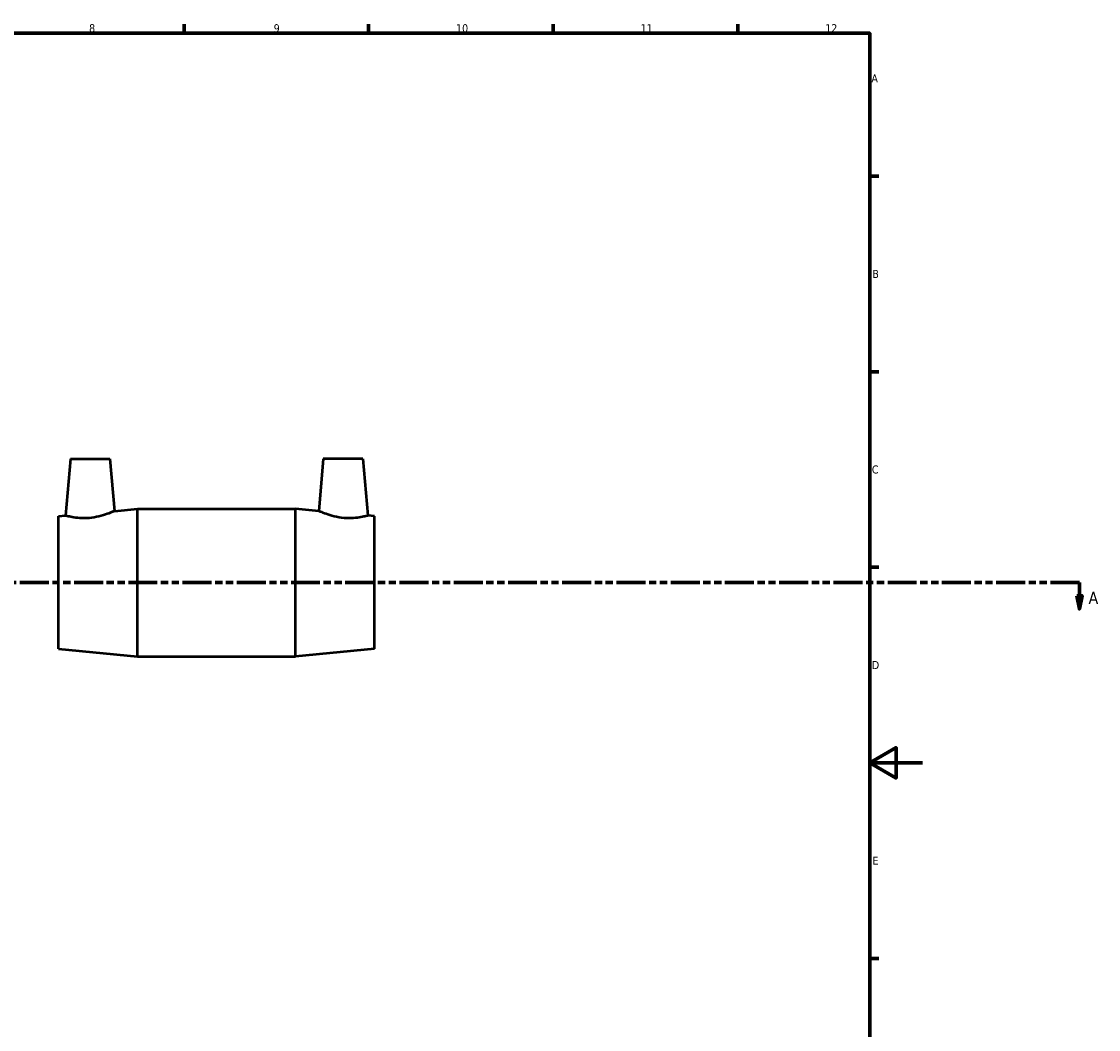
# Model space of a CAD drawing. Header units: millimetres. Extents: x -137 to 1444, y -188 to 1718.
# Tile 3 of 8: x 499 to 908, y 196 to 578. Entities that reach past the tile are written whole.
import ezdxf

# ---------------------------------------------------------------- set-up
doc = ezdxf.new("R2010")
doc.units = ezdxf.units.MM
doc.linetypes.add('DOUBLE_DASH_CHAIN', pattern=[1.2403, 0.6614, -0.0827, 0.1654, -0.0827, 0.1654, -0.0827])
for name, color, linetype, lineweight in [('Border (ANSI)', 7, 'Continuous', 70), ('Section Line (ANSI)', 7, 'DOUBLE_DASH_CHAIN', 70), ('Visible (ANSI)', 7, 'Continuous', 50)]:
    doc.layers.add(name, color=color, linetype=linetype, lineweight=lineweight)
doc.styles.add('Label Text (ANSI)', font='tahoma.ttf')
doc.styles.add('Note Text (ANSI)', font='tahoma.ttf')

# ---------------------------------------------------------------- blocks, each defined once
blk = doc.blocks.new('Borders Default Border')
at = {"layer": 'Border (ANSI)'}
for p, q in [((560.67, 574), (560.67, 577.45)), ((630.75, 574), (630.75, 577.45)), ((700.83, 574), (700.83, 577.45)), ((770.92, 574), (770.92, 577.45)), ((821, 519.75), (824.45, 519.75)), ((821, 445.5), (824.45, 445.5)), ((821, 371.25), (824.45, 371.25)), ((821, 222.75), (824.45, 222.75))]:
    blk.add_line(p, q, dxfattribs=at)
at = {"layer": 'Border (ANSI)', "flags": 128}
for points in [[(20, 20), (20, 574), (821, 574), (821, 20), (20, 20)], [(841, 297), (821, 297), (831, 302.77), (831, 291.23), (821, 297)]]:
    blk.add_lwpolyline(points, dxfattribs=at)
at = {"layer": 'Border (ANSI)', "color": 230, "true_color": 0xff0080, "attachment_point": 7, "style": 'Note Text (ANSI)'}
for s, insert, char_height in [('8', (524.63, 574.33), 3.05), ('9', (594.7, 574.34), 3.05), ('10', (663.96, 574.34), 3.048), ('11', (734.04, 574.4), 3.048), ('12', (804.13, 574.4), 3.048), ('A', (821.63, 555.35), 3.05), ('B', (821.99, 481.1), 3.05), ('C', (821.8, 406.8), 3.05), ('D', (821.81, 332.6), 3.05), ('E', (822.05, 258.35), 3.05)]:
    blk.add_mtext(s, dxfattribs=dict(at, insert=insert, char_height=char_height))
blk = doc.blocks.new('2dTransSection0')
at = {"layer": 'Section Line (ANSI)', "linetype": 'DOUBLE_DASH_CHAIN', "ltscale": 16.602882}
blk.add_line((251.23, 365.43), (900.59, 365.43), dxfattribs=at)
at = {"layer": 'Section Line (ANSI)', "linetype": 'Continuous'}
for p, q in [((889.6, 365.43), (900.59, 365.43)), ((900.59, 365.43), (900.59, 360.43)), ((899.59, 360.43), (900.59, 355.43)), ((901.59, 360.43), (899.59, 360.43)), ((900.59, 360.43), (900.59, 355.43)), ((900.59, 355.43), (901.59, 360.43))]:
    blk.add_line(p, q, dxfattribs=at)
at = {"layer": 'Section Line (ANSI)', "linetype": 'Continuous', "flags": 128}
blk.add_lwpolyline([(899.59, 360.43), (900.59, 355.43), (901.59, 360.43), (899.59, 360.43)], dxfattribs=at)
at = {"layer": 'Section Line (ANSI)'}
blk.add_solid([(899.59, 360.43), (900.59, 355.43), (901.59, 360.43), (899.59, 360.43)], dxfattribs=at)
at = {"layer": 'Section Line (ANSI)', "insert": (904.06, 357.36), "char_height": 4.57, "attachment_point": 7, "style": 'Label Text (ANSI)'}
blk.add_mtext('A', dxfattribs=at)

msp = doc.modelspace()

# ---------------------------------------------------------------- linework, layer by layer
at = {"layer": 'Visible (ANSI)'}
for p, q in [((517.531, 412.427), (515.645, 390.871)), ((517.531, 412.427), (532.531, 412.427)), ((532.531, 412.427), (534.265, 392.609)), ((613.531, 412.427), (611.797, 392.609)), ((628.531, 412.427), (613.531, 412.427)), ((628.531, 412.427), (630.417, 390.871)), ((534.265, 392.609), (543.031, 393.427)), ((543.031, 337.427), (543.031, 393.427)), ((543.031, 393.427), (603.031, 393.427)), ((603.031, 337.427), (603.031, 393.427)), ((611.797, 392.609), (603.031, 393.427)), ((513.031, 390.627), (515.645, 390.871)), ((513.031, 340.227), (513.031, 390.627)), ((633.031, 390.627), (630.417, 390.871)), ((633.031, 340.227), (633.031, 390.627)), ((513.031, 340.227), (543.031, 337.427)), ((633.031, 340.227), (603.031, 337.427)), ((543.031, 337.427), (603.031, 337.427))]:
    msp.add_line(p, q, dxfattribs=at)
for points, knots in [([(534.265, 392.609), (534.265, 392.609), (534.021, 392.497), (533.05, 392.086), (532.323, 391.79), (530.641, 391.193), (529.563, 390.849), (527.183, 390.278), (525.879, 390.058), (524.641, 389.95)], [4.2529877, 4.2529877, 4.2529877, 4.2529877, 4.6169479, 4.6169479, 4.9809081, 4.9809081, 5.3536637, 5.3536637, 5.7264193, 5.7264193, 5.7264193, 5.7264193]), ([(621.421, 389.95), (620.184, 390.058), (618.88, 390.278), (616.499, 390.849), (615.421, 391.193), (613.739, 391.79), (613.013, 392.086), (612.041, 392.497), (611.797, 392.609), (611.797, 392.609)], [0, 0, 0, 0, 0.3727556, 0.3727556, 0.7455112, 0.7455112, 1.1094714, 1.1094714, 1.4734316, 1.4734316, 1.4734316, 1.4734316]), ([(524.641, 389.95), (523.493, 389.85), (522.274, 389.837), (520.051, 389.973), (519.046, 390.116), (517.464, 390.404), (516.778, 390.569), (515.869, 390.805), (515.645, 390.871), (515.645, 390.871)], [0, 0, 0, 0, 0.3460461, 0.3460461, 0.6920923, 0.6920923, 1.0409351, 1.0409351, 1.389778, 1.389778, 1.389778, 1.389778]), ([(630.417, 390.871), (630.417, 390.871), (630.194, 390.805), (629.284, 390.569), (628.599, 390.404), (627.016, 390.116), (626.011, 389.973), (623.788, 389.837), (622.57, 389.85), (621.421, 389.95)], [4.3366413, 4.3366413, 4.3366413, 4.3366413, 4.6854842, 4.6854842, 5.0343271, 5.0343271, 5.3803732, 5.3803732, 5.7264193, 5.7264193, 5.7264193, 5.7264193])]:
    msp.add_open_spline(points, degree=3, knots=knots, dxfattribs=at)

# ---------------------------------------------------------------- block references
msp.add_blockref('Borders Default Border', (0, 0))
at = {"layer": 'Section Line (ANSI)'}
msp.add_blockref('2dTransSection0', (0, 0), dxfattribs=at)

doc.saveas('drawing.dxf')
